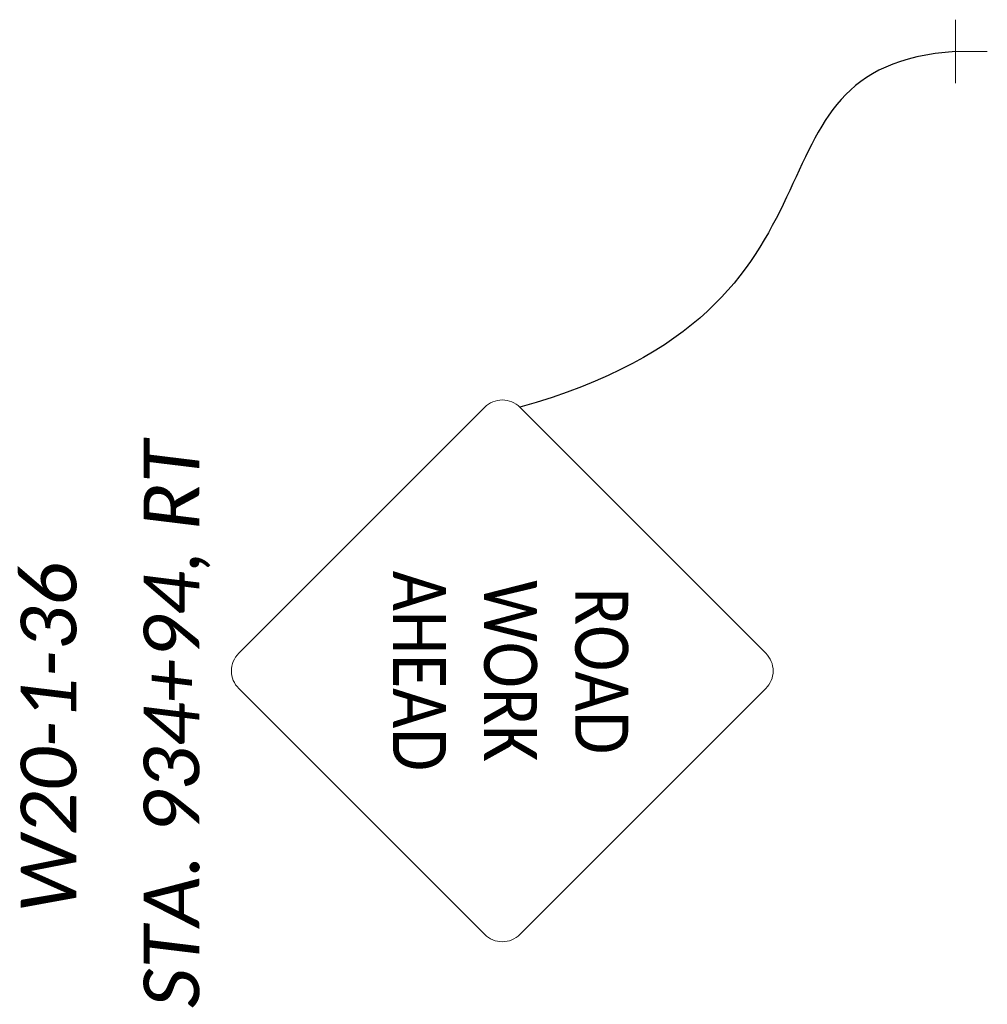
# Model space of a CAD drawing. Extents: x 2474761 to 2485264, y 499455 to 501118.
# Tile 1 of 30: x 2475011 to 2475059, y 499945 to 499995. Entities that reach past the tile are written whole.
import ezdxf
from ezdxf.enums import TextEntityAlignment as Align

# ---------------------------------------------------------------- set-up
doc = ezdxf.new("R2010")
doc.units = 21
doc.header["$MEASUREMENT"] = 0
doc.layers.add('MT_P_Text', color=7, linetype='Continuous')
doc.layers.add('SN_P_Signs', color=120, linetype='Continuous')
doc.layers.add('SN_P_Signs (Construction)', color=230, linetype='Continuous', lineweight=13)
doc.styles.add('P_Slanted-Normal LS 0.50', font='calibrii.ttf', dxfattribs={"height": 0.14})
doc.styles.add('Style-Calibri', font='calibri.ttf')

# ---------------------------------------------------------------- blocks, each defined once
blk = doc.blocks.new('W20-1')
at = {"layer": 'SN_P_Signs', "color": 132, "linetype": 'Continuous', "lineweight": 13, "flags": 128}
blk.add_lwpolyline([(-0.6629, 0.7254), (-0.0442, 1.3441, -0.414214), (0.0442, 1.3441), (0.6629, 0.7254, -0.414214), (0.6629, 0.637), (0.0442, 0.0183, -0.414214), (-0.0442, 0.0183), (-0.6629, 0.637, -0.414214)], format="xyb", close=True, dxfattribs=at)
at = {"layer": 'SN_P_Signs', "color": 7, "linetype": 'Continuous', "lineweight": 13, "style": 'Style-Calibri', "width": 0.840421}
for s, p in [('ROAD', (0, 0.9313)), ('WORK', (0, 0.702)), ('AHEAD', (0, 0.473))]:
    blk.add_text(s, height=0.13327, dxfattribs=at).set_placement(p, align=Align.MIDDLE_CENTER)
blk = doc.blocks.new('SGN1PP_1')
at = {"layer": 'SN_P_Signs', "color": 230, "linetype": 'Continuous', "lineweight": 13}
for p, q in [((0, 0.08), (0, -0.08)), ((0, 0), (-0.08, 0))]:
    blk.add_line(p, q, dxfattribs=at)
at = {"layer": 'SN_P_Signs (Construction)', "color": 230, "linetype": 'Continuous', "lineweight": 30}
blk.add_point((0, 0), dxfattribs=at)

msp = doc.modelspace()

# ---------------------------------------------------------------- linework, layer by layer
at = {"layer": 'MT_P_Text'}
msp.add_open_spline([(2475057.709, 499993.112), (2475046.174, 499992.331), (2475053.885, 499980.299), (2475035.796, 499975.218)], degree=3, dxfattribs=at)

# ---------------------------------------------------------------- block references
at = {"layer": 'SN_P_Signs', "color": 230, "linetype": 'Continuous', "lineweight": 13, "xscale": 20, "yscale": 20, "zscale": 20, "rotation": 180}
msp.add_blockref('SGN1PP_1', (2475057.709, 499993.112), dxfattribs=at)
at = {"layer": 'SN_P_Signs', "color": 7, "linetype": 'Continuous', "lineweight": 13, "xscale": 20, "yscale": 20, "zscale": 20, "rotation": 270}
msp.add_blockref('W20-1', (2475021.288, 499961.96), dxfattribs=at)

# ---------------------------------------------------------------- texts
at = {"layer": 'MT_P_Text', "color": 7, "linetype": 'Continuous', "style": 'P_Slanted-Normal LS 0.50'}
for s, height, p in [('STA. 934+94, RT', 2.79999, (2475016.869, 499945.007)), ('W20-1-36', 2.8, (2475010.688, 499949.798))]:
    msp.add_text(s, height=height, rotation=90, dxfattribs=at).set_placement(p, align=Align.TOP_LEFT)

doc.saveas('drawing.dxf')
